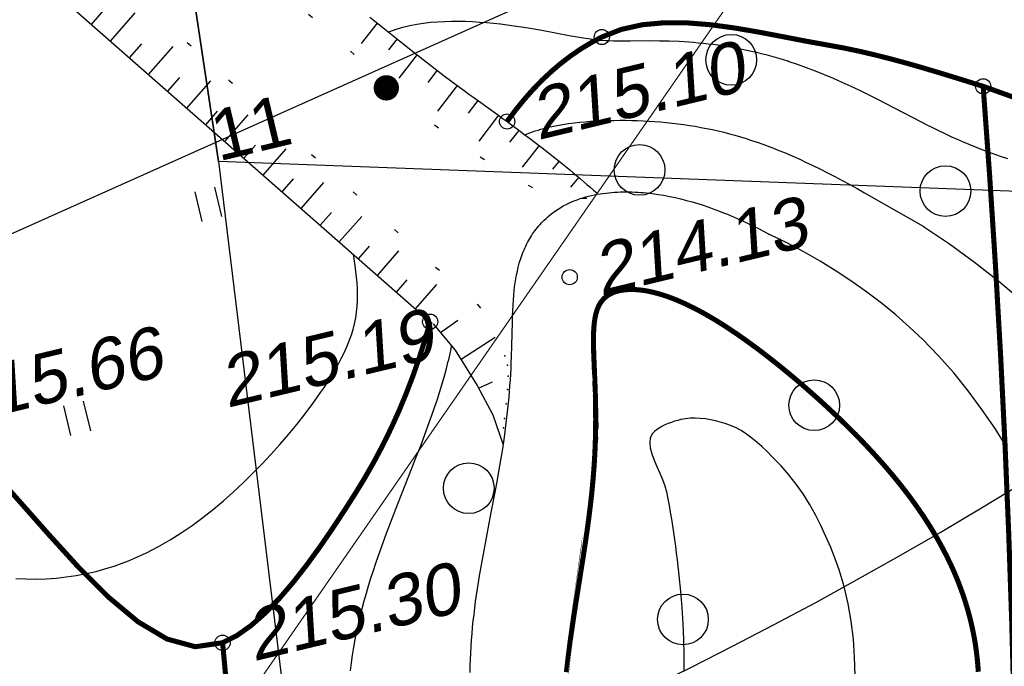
# Model space of a CAD drawing. Header units: millimetres. Extents: x -10 to 1169, y 1 to 1686.
# Tile 14 of 224: x 348 to 367, y 94 to 107. Entities that reach past the tile are written whole.
import ezdxf

# ---------------------------------------------------------------- set-up
doc = ezdxf.new("R2010")
doc.units = ezdxf.units.MM
doc.linetypes.add('ADOT1', pattern=[1, 0, -1])
doc.linetypes.add('AHIDDEN1', pattern=[2, 0.5, -1.5])
for name, color, linetype in [('CONTURS', 7, 'Continuous'), ('IZOLINES', 32, 'Continuous'), ('PDIGIT', 170, 'Continuous'), ('PICKETS', 7, 'Continuous'), ('RELF14_CONTURS', 7, 'Continuous'), ('УЧАСТКИ', 7, 'Continuous')]:
    doc.layers.add(name, color=color, linetype=linetype)
doc.layers.add('СВЯЗЬ', color=170, linetype='Связь', lineweight=30)
doc.styles.get("Standard").update_dxf_attribs({"font": 'arial.ttf'})
doc.linetypes.add('Связь', pattern='A,12.5,[130,ltypeshp.shx,S=1,R=-30,X=0,Y=0.9],1,[130,ltypeshp.shx,S=1,R=-30,X=0,Y=0.9],1,[130,ltypeshp.shx,S=1,R=-30,X=0,Y=0.9],4.5', length=19)

# ---------------------------------------------------------------- blocks, each defined once
blk = doc.blocks.new('401')
at = {"layer": 'CONTURS'}
for p, q in [((0, 0), (0, 1.2)), ((0.8, 0), (0.8, 1.2))]:
    blk.add_line(p, q, dxfattribs=at)
blk = doc.blocks.new('372')
at = {"layer": 'CONTURS'}
blk.add_circle((0, 0), 1, dxfattribs=at)
blk = doc.blocks.new('107_1')
at = {"layer": 'CONTURS', "color": 7, "linetype": 'Continuous', "const_width": 0.5}
blk.add_lwpolyline([(-0.2499999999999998, 0, 1), (0.2499999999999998, 0, 1)], format="xyb", close=True, dxfattribs=at)

msp = doc.modelspace()

# ---------------------------------------------------------------- linework, layer by layer
at = {"layer": 'CONTURS', "color": 0, "lineweight": 15}
msp.add_line((363.6900890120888, 109.9068092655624), (344.6784262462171, 82.47630404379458), dxfattribs=at)
at = {"layer": 'CONTURS', "lineweight": -2}
for p, q in [((349.375368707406, 106.9572182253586), (349.6206658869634, 107.23669831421)), ((349.7511554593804, 106.6273935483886), (350.241235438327, 107.1857676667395)), ((355.0087254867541, 106.9831939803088), (354.6897884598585, 106.5772512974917)), ((350.1269422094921, 106.2975688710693), (350.3701410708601, 106.5746582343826)), ((350.5027289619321, 105.9677441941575), (350.9854444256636, 106.5177275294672)), ((355.3998330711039, 106.6716909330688), (355.230552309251, 106.4548714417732)), ((355.790940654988, 106.3601878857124), (355.4327546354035, 105.8988526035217)), ((356.1879897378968, 106.056303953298), (356.0013078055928, 105.8141605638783)), ((350.8785157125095, 105.6379195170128), (351.1171498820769, 105.9098080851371)), ((351.2543024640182, 105.3080948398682), (351.7261236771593, 105.8456657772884)), ((356.5850388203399, 105.7524200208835), (356.1964971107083, 105.2451817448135)), ((356.9903449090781, 105.4596283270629), (356.7958680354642, 105.2055594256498)), ((351.6300892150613, 104.9782701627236), (351.8633004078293, 105.2439800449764)), ((352.0058759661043, 104.6484454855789), (352.4668995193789, 105.1737140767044)), ((357.3956509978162, 105.1668366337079), (357.0062852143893, 104.6577993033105)), ((357.7968490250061, 104.8684446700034), (357.6149909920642, 104.6336856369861)), ((352.3816627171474, 104.3186208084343), (352.6102512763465, 104.5790638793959)), ((358.1980470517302, 104.570052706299), (357.8599807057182, 104.1400539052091)), ((352.7574494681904, 103.988796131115), (353.2107801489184, 104.505299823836)), ((358.5875330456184, 104.2565383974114), (358.4619462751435, 104.100673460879)), ((353.1332362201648, 103.658971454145), (353.3586649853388, 103.9158144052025)), ((353.5090229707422, 103.3291467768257), (353.9574073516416, 103.8400148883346)), ((358.9770190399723, 103.9430240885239), (358.8127383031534, 103.7495631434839)), ((353.8848097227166, 102.9993220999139), (354.1069776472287, 103.2524498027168)), ((354.2605964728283, 102.6694974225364), (354.7008837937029, 103.1711401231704)), ((354.6363832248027, 102.3396727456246), (354.8522303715, 102.5855988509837)), ((355.0121699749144, 102.0098480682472), (355.4352712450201, 102.4919097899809)), ((355.3879567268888, 101.6800233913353), (355.5989016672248, 101.9203641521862)), ((355.7637434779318, 101.3501987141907), (356.1844219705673, 101.8295000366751))]:
    msp.add_line(p, q, dxfattribs=at)
at = {"layer": 'CONTURS', "linetype": 'AHIDDEN1', "const_width": 0.1, "flags": 128}
for points in [[(257.1419547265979, 138.773617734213), (259.1843082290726, 137.7877482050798), (261.2237931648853, 136.7962940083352), (263.2604095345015, 135.7992551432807), (265.2941573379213, 134.7966316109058), (267.3250365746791, 133.7884234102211), (269.3530472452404, 132.7746305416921), (271.3781893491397, 131.7552530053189), (273.4004628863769, 130.7302908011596), (275.4198678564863, 129.6997439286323), (277.4364042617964, 128.6636123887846), (279.0030144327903, 127.8368536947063), (280.5583646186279, 126.9852890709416), (282.1065308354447, 126.1180900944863), (283.6515891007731, 125.244428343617), (285.1976154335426, 124.3734753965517), (286.7486858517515, 123.5144028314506), (288.3088763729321, 122.6763822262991), (289.882263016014, 121.8685851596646), (291.4729217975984, 121.1001832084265), (293.0849287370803, 120.3803479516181), (294.4102239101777, 119.8300295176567), (295.7465760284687, 119.3027285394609), (297.0925943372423, 118.7962637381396), (298.4468880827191, 118.3084538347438), (299.8080665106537, 117.8371175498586), (301.174738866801, 117.3800736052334), (302.5455143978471, 116.9351407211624), (303.9190023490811, 116.5001376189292), (305.2938119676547, 116.0728830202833), (306.6685524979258, 115.6511956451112), (308.531768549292, 115.1220490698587), (310.4145454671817, 114.653521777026), (312.3109706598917, 114.2279241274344), (314.2151315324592, 113.8275664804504), (316.1211154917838, 113.4347591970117), (318.0230099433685, 113.0318126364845), (319.9149022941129, 112.6010371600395), (321.7908799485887, 112.1247431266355), (323.6450303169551, 111.585240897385), (325.4714408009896, 110.9648408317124), (326.8015030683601, 110.4677360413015), (328.1304875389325, 109.9542974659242), (329.4556330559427, 109.422366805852), (330.7741784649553, 108.8697857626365), (332.083362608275, 108.2943960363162), (333.3804243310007, 107.6940393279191), (334.662602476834, 107.0665573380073), (335.9271358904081, 106.4097917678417), (337.1712634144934, 105.7215843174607), (338.3922238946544, 104.9997766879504), (339.1943996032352, 104.4949550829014), (339.985815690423, 103.9709985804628), (340.7678789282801, 103.4306347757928), (341.5419960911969, 102.8765912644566), (342.3095739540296, 102.3115956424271), (343.072019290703, 101.7383755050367), (343.8307388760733, 101.1596584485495), (344.5871394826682, 100.5781720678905), (345.3426278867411, 99.99664395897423), (346.0986108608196, 99.4178017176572), (346.6970202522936, 98.90204032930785), (347.3006841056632, 98.28847948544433), (347.9066123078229, 97.61805921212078), (348.5118147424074, 96.93171953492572), (349.113301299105, 96.27040047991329), (349.7080818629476, 95.67504207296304), (350.2931663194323, 95.18658433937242), (350.8655645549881, 94.84596730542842), (351.4222864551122, 94.6941309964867), (351.9603419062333, 94.77201543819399), (352.2393791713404, 94.91256697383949), (352.5204346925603, 95.11129818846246), (352.8012604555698, 95.3591521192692), (353.0796084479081, 95.64707180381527), (353.353230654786, 95.96600027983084), (353.6198790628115, 96.30688058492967), (353.8773056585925, 96.66065575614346), (354.1232624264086, 97.01826883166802), (354.355501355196, 97.37066284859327), (354.5717744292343, 97.70878084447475), (354.7623399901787, 98.02045515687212), (354.9434111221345, 98.33820216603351), (355.1149878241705, 98.66202187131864), (355.2770700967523, 98.99191427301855), (355.4296579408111, 99.32787937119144), (355.5727513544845, 99.66991716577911), (355.7063503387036, 100.0180276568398), (355.8304548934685, 100.3722108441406), (355.9450650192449, 100.7324667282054), (356.0501807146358, 101.0987953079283)], [(357.5652544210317, 105.0425433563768), (357.7315102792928, 105.2659245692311), (357.9023280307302, 105.4766685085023), (358.0777076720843, 105.6747751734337), (358.2576492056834, 105.8602445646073), (358.4421526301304, 106.0330766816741), (358.6312179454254, 106.1932715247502), (358.8248451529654, 106.3408290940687), (359.0230342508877, 106.4757493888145), (359.225785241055, 106.5980324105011), (359.4330981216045, 106.7076781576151), (359.8194891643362, 106.8583943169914), (360.2314953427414, 106.9494548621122), (360.6642967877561, 106.9893675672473), (361.1130736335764, 106.9866402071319), (361.5730060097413, 106.9497805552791), (362.0392740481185, 106.8872963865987), (362.5070578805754, 106.807695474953), (362.9715376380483, 106.7194855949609), (363.427893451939, 106.6311745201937), (363.8713054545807, 106.5512700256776), (364.1827188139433, 106.4946902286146), (364.4933575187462, 106.4299715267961), (364.8031804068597, 106.3580860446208), (365.1121463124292, 106.280005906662), (365.4202140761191, 106.1967032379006), (365.7273425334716, 106.1091501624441), (366.0334905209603, 106.0183188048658), (366.3386168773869, 105.9251812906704), (366.642680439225, 105.8307097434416), (366.9456400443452, 105.7358762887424), (368.0804583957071, 105.3293584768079), (369.1851949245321, 104.843167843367), (370.2664720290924, 104.2950884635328), (371.3309121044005, 103.7029044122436), (372.3851375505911, 103.0843997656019), (373.4357707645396, 102.4573585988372), (374.4894341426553, 101.8395649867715), (375.5527500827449, 101.2488030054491), (376.632340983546, 100.702856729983), (377.7348292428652, 100.2195102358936), (379.849195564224, 99.41707387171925), (381.9899466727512, 98.6894268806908), (384.1570825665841, 98.03656926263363), (386.350603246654, 97.45850101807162), (388.5705087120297, 96.9552221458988), (390.8167989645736, 96.52673264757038), (393.0894740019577, 96.17303252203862), (395.3885338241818, 95.8941217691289), (397.7139784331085, 95.69000038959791), (400.065807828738, 95.5606683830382)], [(366.9456400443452, 105.7358762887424), (367.0732461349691, 103.9778590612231), (367.1873452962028, 102.2196428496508), (367.2879375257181, 100.4612276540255), (367.3750228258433, 98.70261347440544), (367.4486011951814, 96.94380031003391), (367.508672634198, 95.18478816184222), (367.5552371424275, 93.42557702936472), (367.5882947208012, 91.6661669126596), (367.6078453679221, 89.90655781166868), (367.6138890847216, 88.14674972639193), (367.6134374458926, 87.77480653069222), (367.6123825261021, 87.40285444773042), (367.6107243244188, 87.0308934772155), (367.6084628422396, 86.65892361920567), (367.6055980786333, 86.28694487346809), (367.6021300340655, 85.91495724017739), (367.5980587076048, 85.5429607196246), (367.5933841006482, 85.17095531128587), (367.5881062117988, 84.79894101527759), (367.5822250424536, 84.42691783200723)], [(351.9603419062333, 94.77201543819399), (352.0265722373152, 94.06063882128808), (352.0922417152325, 93.34921399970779), (352.1573503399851, 92.63774097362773), (352.2218981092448, 91.92621974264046), (352.2858850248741, 91.214650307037), (352.3493110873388, 90.50303266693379), (352.4121762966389, 89.7913668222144), (352.474480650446, 89.07965277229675), (352.5362241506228, 88.36789051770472), (352.597406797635, 87.65608005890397), (352.6460959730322, 87.08486745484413), (352.6944240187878, 86.5136238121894), (352.7423909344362, 85.94234913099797), (352.7899967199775, 85.3710434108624), (352.8372413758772, 84.79970665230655), (352.884124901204, 84.2283388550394), (352.9306472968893, 83.65694001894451), (352.9768085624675, 83.08551014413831), (353.022608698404, 82.51404923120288), (353.0680477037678, 81.94255727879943)]]:
    msp.add_lwpolyline(points, dxfattribs=at)
at = {"layer": 'CONTURS', "linetype": 'ADOT1', "flags": 128}
for points in [[(349.0475181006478, 115.7127047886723), (349.0775528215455, 115.5024833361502), (349.10203889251, 115.2928292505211), (349.1209763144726, 115.0837425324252), (349.1343650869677, 114.8752231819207), (349.1422052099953, 114.6672711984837), (349.1444966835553, 114.4598865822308), (349.1412395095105, 114.2530693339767), (349.1324336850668, 114.0468194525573), (349.1180792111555, 113.8411369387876), (349.0981760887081, 113.6360217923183), (349.0697584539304, 113.4570215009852), (349.0271037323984, 113.2789106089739), (348.9744871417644, 113.1014946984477), (348.916183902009, 112.9245793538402), (348.8564692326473, 112.7479701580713), (348.7996183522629, 112.571472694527), (348.749906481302, 112.3948925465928), (348.7116088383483, 112.2180352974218), (348.6890006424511, 112.0407065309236), (348.6863571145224, 111.8627118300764), (348.6916664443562, 111.7731938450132), (348.6990021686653, 111.6824628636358), (348.7085553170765, 111.5910162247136), (348.7205169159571, 111.4993512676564), (348.735077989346, 111.4079653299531), (348.7524295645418, 111.3173557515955), (348.77276267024, 111.2280198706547), (348.7962683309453, 111.1404550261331), (348.8231375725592, 111.0551585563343), (348.8535614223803, 110.9726278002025), (348.9279384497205, 110.8182416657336), (349.0218161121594, 110.6732606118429), (349.1320082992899, 110.536324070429), (349.2553288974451, 110.4060714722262), (349.3885917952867, 110.281142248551), (349.5286108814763, 110.1601758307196), (349.6722000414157, 110.0418116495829), (349.8161731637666, 109.9246891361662), (349.9573441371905, 109.8074477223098), (350.092526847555, 109.6887268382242), (350.3747630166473, 109.444711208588), (350.668846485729, 109.2147352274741), (350.972436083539, 108.9959896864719), (351.2831906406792, 108.7856653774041), (351.5987689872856, 108.5809530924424), (351.9168299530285, 108.3790436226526), (352.235032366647, 108.177127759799), (352.5510350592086, 107.9723962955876), (352.8624968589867, 107.7620400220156), (353.1670765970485, 107.543249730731), (353.5789780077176, 107.2206061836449), (353.9793307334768, 106.8811383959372), (354.3719008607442, 106.5304899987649), (354.760454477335, 106.1743046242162), (355.1487576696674, 105.8182259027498), (355.5405765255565, 105.4678974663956), (355.9396771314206, 105.1289629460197), (356.3498255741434, 104.8070659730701), (356.7747879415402, 104.5078501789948), (357.2183303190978, 104.2369591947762), (357.3464502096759, 104.1626465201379), (357.4745231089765, 104.0849805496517), (357.602903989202, 104.005916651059), (357.7319478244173, 103.9274101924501), (357.8620095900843, 103.8514165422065), (357.9934442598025, 103.7798910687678), (358.1266068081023, 103.714789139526), (358.2618522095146, 103.6580661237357), (358.3995354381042, 103.6116773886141), (358.5400114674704, 103.5775783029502), (358.6215896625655, 103.5632192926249), (358.7038112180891, 103.5513908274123), (358.7866761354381, 103.5420929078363), (358.8701844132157, 103.5353255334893), (358.9543360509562, 103.5310887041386), (359.0391310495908, 103.5293824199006), (359.1245694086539, 103.5302066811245), (359.2106511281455, 103.5335614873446), (359.2973762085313, 103.5394468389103), (359.3847446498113, 103.5478627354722)], [(346.1827857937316, 110.8080575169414), (346.3831807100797, 110.6689308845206), (346.5885948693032, 110.5217837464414), (346.7647195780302, 110.3918641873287), (346.9395253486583, 110.2600728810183), (347.1131729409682, 110.1266537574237), (347.2858231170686, 109.9918507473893), (347.4576366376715, 109.8559077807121), (347.6287742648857, 109.7190687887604), (347.7993967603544, 109.5815777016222), (347.9696648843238, 109.443678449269), (348.1397393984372, 109.3056149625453), (348.3097810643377, 109.1676311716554), (348.7961365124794, 108.7675886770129), (349.2772656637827, 108.3612334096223), (349.7539616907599, 107.9495351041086), (350.2270177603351, 107.5334634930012), (350.697227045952, 107.1139883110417), (351.1653827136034, 106.6920792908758), (351.632277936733, 106.2687061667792), (352.0987058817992, 105.8448386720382), (352.565459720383, 105.42144654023), (353.033332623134, 104.9994995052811), (353.3146873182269, 104.7475873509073), (353.5965935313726, 104.496230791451), (353.8787022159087, 104.2450657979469), (354.160664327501, 103.9937283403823), (354.4421308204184, 103.7418543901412), (354.722752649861, 103.4890799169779), (355.0021807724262, 103.2350408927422), (355.28006614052, 102.979373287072), (355.5560597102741, 102.7217130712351), (355.8298124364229, 102.4616962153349), (355.9762270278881, 102.3277977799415), (356.1291030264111, 102.1976391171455), (356.2855047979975, 102.0694415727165), (356.4424967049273, 101.9414264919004), (356.5971431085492, 101.8118152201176), (356.7465083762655, 101.6788291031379), (356.8876568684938, 101.5406894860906), (357.0176529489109, 101.3956177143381), (357.1335609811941, 101.2418351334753), (357.2324453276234, 101.0775630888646), (357.2783838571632, 100.9865380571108), (357.3214660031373, 100.8937332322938), (357.3616917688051, 100.7991486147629), (357.3990611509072, 100.7027842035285), (357.4206898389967, 100.6412789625)]]:
    msp.add_lwpolyline(points, dxfattribs=at)
at = {"layer": 'CONTURS', "linetype": 'Continuous'}
msp.add_lwpolyline([(345.9932879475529, 109.925640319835), (356.0501807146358, 101.0987953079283)], dxfattribs=at)
at = {"layer": 'CONTURS', "linetype": 'Continuous', "flags": 128}
msp.add_lwpolyline([(354.8620208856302, 107.1008733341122), (355.1534346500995, 106.8671152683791), (355.4451758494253, 106.633797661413), (355.7378426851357, 106.4017116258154), (356.0320333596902, 106.171648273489), (356.3283460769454, 105.9443987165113), (356.6273790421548, 105.7207540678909), (356.7207246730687, 105.6523474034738), (356.8144004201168, 105.5843811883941), (356.9083193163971, 105.5167390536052), (357.0023943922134, 105.4493046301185), (357.0965386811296, 105.3819615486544), (357.1906652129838, 105.3145934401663), (357.2846870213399, 105.2470839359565), (357.3785171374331, 105.1793166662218), (357.4720685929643, 105.111175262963), (357.5652544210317, 105.0425433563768), (357.676377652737, 104.9602252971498), (357.7875076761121, 104.8778734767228), (357.8985420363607, 104.7953683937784), (358.0093782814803, 104.7125905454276), (358.1199139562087, 104.6294204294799), (358.2300466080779, 104.5457385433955), (358.3396737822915, 104.4614253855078), (358.4486930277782, 104.3763614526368), (358.5570018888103, 104.2904272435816), (358.6644979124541, 104.2035032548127), (358.7328672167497, 104.147407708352), (358.801001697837, 104.0910212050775), (358.868901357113, 104.0343437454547), (358.9365661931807, 103.9773753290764), (359.0039962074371, 103.920115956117), (359.0711913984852, 103.8625656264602), (359.1381517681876, 103.8047243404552), (359.2048773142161, 103.7465920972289), (359.2713680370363, 103.6881688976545), (359.3376239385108, 103.6294547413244)], dxfattribs=at)
at = {"layer": 'CONTURS'}
for points in [[(356.2523144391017, 100.8829484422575), (356.5984194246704, 101.131635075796)], [(356.1113570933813, 101.0560666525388), (356.5420416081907, 100.5386070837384), (356.974933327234, 99.83955520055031), (357.2878726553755, 99.26069899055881), (357.4817522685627, 98.69465854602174)], [(356.6595204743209, 100.3598512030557), (357.33359526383, 100.7949035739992)], [(357.0037507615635, 99.78852772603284), (357.2803496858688, 99.91289200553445)]]:
    msp.add_lwpolyline(points, dxfattribs=at)
at = {"layer": 'CONTURS', "lineweight": 30}
for major_axis, ratio, start_param, end_param in [((-35.02109999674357, -104.2761840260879), 0.7090909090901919, 5.848673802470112, 8.453440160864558), ((-51.52544648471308, -151.4764944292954), 0.7999999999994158, 6.472436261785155, 7.940144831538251)]:
    msp.add_ellipse((346.7710141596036, 193.6152423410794), major_axis=major_axis, ratio=ratio, start_param=start_param, end_param=end_param, dxfattribs=at)
at = {"layer": 'CONTURS', "lineweight": -2}
for p in [(357.5215356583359, 100.4261210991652), (357.5744598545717, 100.2401451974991), (357.5841871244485, 100.0272350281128), (357.573838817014, 99.75983805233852), (357.5497325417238, 99.48087573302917), (357.5118209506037, 99.19029845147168), (357.4983664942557, 99.0049454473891)]:
    msp.add_point(p, dxfattribs=at)
at = {"layer": 'IZOLINES'}
for points in [[(355.2316430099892, 106.8045687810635), (355.2511920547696, 106.813519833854), (355.2530481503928, 106.8143038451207), (355.2567662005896, 106.8158579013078), (355.2526839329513, 106.8145810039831), (355.3824792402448, 106.8631008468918), (355.5148690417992, 106.9033173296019), (355.6491618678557, 106.936008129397), (355.7847635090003, 106.9621816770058), (355.9212547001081, 106.9826784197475), (356.0583378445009, 106.9981869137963), (356.1957990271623, 107.0092674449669), (356.3334818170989, 107.0163762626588), (356.4712695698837, 107.0198872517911), (356.609073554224, 107.0201101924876), (356.7468250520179, 107.0173057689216), (356.884470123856, 107.0116978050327), (357.0219662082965, 107.0034832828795), (357.1592799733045, 106.9928406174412), (357.2963860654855, 106.979936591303), (357.4332664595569, 106.9649322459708), (357.569910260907, 106.9479879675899), (357.7063137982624, 106.9292679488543), (357.8424808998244, 106.9089441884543), (357.9784232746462, 106.8872002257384), (358.2497095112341, 106.8402677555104), (358.5204512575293, 106.7903242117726), (358.7910737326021, 106.7397404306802), (359.0621578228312, 106.6918685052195), (359.2113142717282, 106.6686511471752), (359.2880162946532, 106.6582096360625), (359.366490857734, 106.6490886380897), (359.3672841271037, 106.6490069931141), (359.3672844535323, 106.649006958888), (359.3672851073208, 106.6490068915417), (359.367286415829, 106.6490067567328), (359.3672890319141, 106.6490064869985), (359.36729426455, 106.6490059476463), (359.3673047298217, 106.6490048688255), (359.3673256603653, 106.6490027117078), (359.3673675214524, 106.648998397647), (359.4245328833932, 106.6437256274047), (359.503603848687, 106.6390338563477), (359.5827556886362, 106.636359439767), (359.6619354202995, 106.6349907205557), (359.8203041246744, 106.6345524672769), (359.9936988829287, 106.6357221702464), (359.9894957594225, 106.6357040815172), (360.3751356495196, 106.6375313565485), (360.5679377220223, 106.6357610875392), (360.7606742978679, 106.6311562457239), (360.953276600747, 106.6231905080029), (361.1456572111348, 106.6114705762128), (361.2417400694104, 106.6041082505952), (361.3377329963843, 106.5957035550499), (361.4336220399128, 106.5862327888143), (361.5293928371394, 106.5756758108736), (361.6250307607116, 106.5640162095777), (361.7205210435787, 106.5512410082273), (361.8158488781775, 106.5373404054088), (361.9109995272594, 106.5223075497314), (362.0059584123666, 106.5061383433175), (362.1007112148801, 106.4888312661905), (362.1952439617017, 106.4703872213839), (362.2895431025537, 106.4508093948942), (362.3835956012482, 106.4301031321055), (362.4773890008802, 106.4082758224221), (362.5709115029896, 106.3853368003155), (362.6641520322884, 106.3612972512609), (362.7571003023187, 106.336170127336), (362.8497468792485, 106.3099700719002), (362.9420832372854, 106.2827133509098), (363.1098267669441, 106.2302879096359), (363.1001576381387, 106.233317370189), (363.2806822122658, 106.1730677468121), (363.4598505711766, 106.108986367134), (363.6376793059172, 106.0413525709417), (363.8141762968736, 105.9703806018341), (363.9893701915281, 105.8963040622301), (364.1633114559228, 105.8193759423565), (364.3360733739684, 105.7398691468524), (364.5077529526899, 105.6580775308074), (364.6784717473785, 105.574317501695), (364.8483765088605, 105.488930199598), (365.0176395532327, 105.4022842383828), (365.3550543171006, 105.2268476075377), (365.5840576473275, 105.1076184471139), (365.5842478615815, 105.1075199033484), (365.5843218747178, 105.107554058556), (365.8243797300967, 104.9843671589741), (365.944948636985, 104.9238430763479), (366.065988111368, 104.8642740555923), (366.1875779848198, 104.8058484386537), (366.3097844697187, 104.7487390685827), (366.4312376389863, 104.6937268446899), (366.55319850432, 104.6403336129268), (366.5531634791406, 104.6403937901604), (366.663751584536, 104.593579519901), (366.7749103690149, 104.5481545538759), (366.8847650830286, 104.504806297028), (366.9942611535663, 104.4630896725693), (366.993983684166, 104.4634129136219), (367.1366745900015, 104.4109734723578), (367.2801623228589, 104.3607892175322), (367.4243141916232, 104.3125775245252)], [(359.3671398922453, 106.6488780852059), (359.4244962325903, 106.6437985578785), (359.4245421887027, 106.6437951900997)], [(357.9183890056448, 104.7805457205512), (357.9642921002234, 104.7995587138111), (358.0165038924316, 104.8197939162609), (358.0691360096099, 104.8388809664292), (358.1221447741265, 104.8568684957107), (358.1754906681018, 104.8738041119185), (358.2291380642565, 104.8897339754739), (358.2830548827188, 104.9047026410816), (358.3372122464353, 104.9187530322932), (358.3915841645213, 104.9319264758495), (358.4461472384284, 104.944262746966), (358.555747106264, 104.9665719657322), (358.6658716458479, 104.9859718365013), (358.7764066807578, 105.0027295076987), (358.8872604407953, 105.0170892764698), (358.9983595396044, 105.0292721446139), (359.1048376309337, 105.0390731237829), (359.2108667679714, 105.0471730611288), (359.2106989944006, 105.0471303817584), (359.3254476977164, 105.0542204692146), (359.4402790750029, 105.0596415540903), (359.5551652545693, 105.0635295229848), (359.6700847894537, 105.0659613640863), (359.7850191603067, 105.0669880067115), (359.8999514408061, 105.066637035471), (360.0148652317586, 105.0649160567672), (360.1297438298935, 105.0618164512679), (360.2445696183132, 105.0573172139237), (360.3593236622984, 105.051388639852), (360.4739854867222, 105.0439956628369), (360.5885330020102, 105.0351007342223), (360.7029425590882, 105.0246662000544), (360.8171890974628, 105.0126561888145), (360.9312463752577, 104.9990380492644), (361.0450872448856, 104.9837833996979), (361.1586839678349, 104.9668688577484), (361.272008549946, 104.9482765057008), (361.3850330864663, 104.9279941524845), (361.4977300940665, 104.9060154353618), (361.6100728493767, 104.8823398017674), (361.7220357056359, 104.8569723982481), (361.8335943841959, 104.8299238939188), (361.9447262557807, 104.8012102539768), (362.0554105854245, 104.7708524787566), (362.1656287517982, 104.7388763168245), (362.2753644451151, 104.7053119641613), (362.3846038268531, 104.6701937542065), (362.4933356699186, 104.633559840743), (362.6015514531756, 104.5954518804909), (362.7092454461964, 104.5559147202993), (362.8164147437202, 104.5149960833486), (362.9230592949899, 104.4727462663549), (363.0291818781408, 104.4292178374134), (363.1347880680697, 104.3844653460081), (363.2398861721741, 104.3385450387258), (363.3444871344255, 104.2915145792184), (363.4486044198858, 104.2434327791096), (363.5791198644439, 104.1814492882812), (363.5783027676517, 104.1816673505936), (363.7277069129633, 104.1086951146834), (363.8761685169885, 104.0338411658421), (364.0238289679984, 103.9574324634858), (364.1707659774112, 103.8796519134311), (364.3170615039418, 103.8006790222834), (364.4628000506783, 103.7206883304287), (364.6080669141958, 103.6398478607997), (364.8975171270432, 103.4762498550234), (365.1860489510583, 103.3110413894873), (365.7624294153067, 102.979433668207), (365.7930568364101, 102.9618817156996)], [(356.8372938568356, 94.18675388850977), (356.8395425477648, 94.31424789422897), (356.8434778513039, 94.44169278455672), (356.8490581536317, 94.56906845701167), (356.8562362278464, 94.69635674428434), (356.8649596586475, 94.82354160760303), (356.8751712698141, 94.95060928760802), (356.8868095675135, 95.0775484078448), (356.8998091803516, 95.20435003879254), (356.9141012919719, 95.33100771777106), (356.929614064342, 95.45751743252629), (356.9462730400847, 95.5838775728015), (356.9640015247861, 95.71008884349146), (356.9827209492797, 95.83615416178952), (357.0228094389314, 96.08785977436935), (357.06588466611, 96.33906024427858), (357.1112814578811, 96.58984516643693), (357.1583301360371, 96.84032257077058), (357.2547155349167, 97.34084042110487), (357.3307869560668, 97.73957138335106), (357.368092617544, 97.94125307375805), (357.4045956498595, 98.1453105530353), (357.4047627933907, 98.14626402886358), (357.4047847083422, 98.14621626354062), (357.4430434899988, 98.3704626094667), (357.4791022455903, 98.59506322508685), (357.512562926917, 98.82005245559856), (357.5282132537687, 98.93270047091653), (357.543091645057, 99.04545091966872), (357.5571630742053, 99.15830262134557), (357.5703959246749, 99.27125326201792), (357.5827626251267, 99.38429940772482), (357.5942403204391, 99.4974365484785), (357.6048116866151, 99.61065916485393), (357.6144659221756, 99.72396081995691), (357.6231999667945, 99.83733428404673), (357.6310199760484, 99.95077169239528), (357.6379431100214, 100.0642647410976), (357.6439996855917, 100.177804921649), (357.6492357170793, 100.2913837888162), (357.6537159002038, 100.404993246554), (357.6607813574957, 100.6322703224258), (357.666224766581, 100.8595903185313), (357.6716148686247, 101.0869105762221), (357.6749555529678, 101.2005520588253), (357.6791681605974, 101.3141610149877), (357.6846371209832, 101.4277095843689), (357.6906932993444, 101.5256619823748), (357.6983633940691, 101.6243127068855), (357.698393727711, 101.6246613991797), (357.6984053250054, 101.6246651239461), (357.7059253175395, 101.7039394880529), (357.7148441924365, 101.7830584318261), (357.7253199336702, 101.8619734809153), (357.737520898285, 101.9406244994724), (357.7516122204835, 102.0189399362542), (357.767753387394, 102.0968362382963), (357.7860958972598, 102.1742175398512), (357.8067810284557, 102.2509756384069), (357.8180449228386, 102.2890902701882), (357.8299433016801, 102.3270071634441), (357.8424904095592, 102.3647096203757), (357.8556994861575, 102.4021802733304), (357.8695827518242, 102.4394011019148), (357.8841513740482, 102.4763534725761), (357.8994154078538, 102.5130181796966), (357.9153837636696, 102.549375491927), (357.9320641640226, 102.5854052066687), (357.9494631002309, 102.6210867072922), (357.9675858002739, 102.6563990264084), (357.9864361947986, 102.691320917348), (358.0060168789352, 102.7258309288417), (358.0263290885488, 102.7599074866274), (358.0473726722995, 102.7935289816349), (358.0691460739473, 102.8266738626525), (358.0916463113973, 102.8593207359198), (358.1148689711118, 102.8914484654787), (358.1388082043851, 102.9230362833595), (358.1634567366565, 102.9540638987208), (358.1888058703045, 102.9845116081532), (358.2148455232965, 103.0143604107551), (358.2415642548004, 103.0435921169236), (358.2689493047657, 103.0721894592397), (358.2969866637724, 103.1001361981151), (358.3333805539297, 103.1345479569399), (358.3332018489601, 103.1342954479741), (358.378126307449, 103.1742020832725), (358.424445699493, 103.2124374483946), (358.4720493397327, 103.2490169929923), (358.5208662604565, 103.2839153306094), (358.5708229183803, 103.3171151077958), (358.6218441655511, 103.3486069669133), (358.6738542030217, 103.3783893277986), (358.7267774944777, 103.4064680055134), (358.7805395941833, 103.4328556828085), (358.8350678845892, 103.45757127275), (358.8902922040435, 103.4806391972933), (358.9461453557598, 103.5020886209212), (359.0070627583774, 103.5234620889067), (359.0066185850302, 103.5233596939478), (359.0614091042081, 103.5408571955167), (359.1165998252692, 103.5570003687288), (359.1721572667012, 103.5717835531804), (359.2280378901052, 103.5852437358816), (359.2842013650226, 103.5974184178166), (359.3406104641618, 103.6083452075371), (359.3972309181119, 103.6180614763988), (359.4540312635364, 103.6266040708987), (359.5109826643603, 103.6340090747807), (359.5680587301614, 103.6403116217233), (359.625235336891, 103.6455457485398), (359.6824904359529, 103.649744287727), (359.739803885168, 103.6529387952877), (359.7971572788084, 103.6551595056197), (359.8545337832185, 103.6564353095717), (359.9119179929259, 103.6567937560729), (359.9692957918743, 103.6562610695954), (360.0266542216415, 103.6548621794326), (360.083981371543, 103.6526207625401), (360.1412662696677, 103.6495592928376), (360.1984987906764, 103.6456990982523), (360.2556695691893, 103.641060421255), (360.3127699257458, 103.6356624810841), (360.4267128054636, 103.6226629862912), (360.5402717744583, 103.6068368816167), (360.6533973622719, 103.5883085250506), (360.7660462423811, 103.5671917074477), (360.8781803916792, 103.5435915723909), (360.9897664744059, 103.5176061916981), (361.1007753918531, 103.4893279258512), (361.2111819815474, 103.4588445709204), (361.3209647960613, 103.4262403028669), (361.4301059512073, 103.3915964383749), (361.5385910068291, 103.3549920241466), (361.609390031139, 103.3299536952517), (361.6786860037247, 103.3045785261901), (361.6782488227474, 103.3046893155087), (361.7990459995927, 103.2584897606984), (361.9189552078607, 103.2100728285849), (362.0379938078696, 103.1595890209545), (362.1561663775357, 103.1071415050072), (362.2734818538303, 103.0528315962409), (362.3899532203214, 102.9967586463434), (362.5055971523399, 102.939019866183), (362.6204336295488, 102.8797101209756), (362.7344855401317, 102.8189217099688)], [(367.4226063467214, 98.60168651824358), (367.1790690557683, 98.9909961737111), (366.9216276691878, 99.37026303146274), (366.6504871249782, 99.73749762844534), (366.365852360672, 100.0907105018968), (366.0679283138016, 100.4279121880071), (365.7569199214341, 100.7471132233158), (365.494855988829, 100.993869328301), (365.2238632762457, 101.2318309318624), (364.9439417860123, 101.4609980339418), (364.6550915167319, 101.6813706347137), (364.3573124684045, 101.8929487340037), (364.0506046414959, 102.0957323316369), (363.7349680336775, 102.2897214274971), (363.4104026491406, 102.4749160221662), (363.0769084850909, 102.6513161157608), (362.734485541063, 102.8189217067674)], [(365.793056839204, 102.9618817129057), (366.285005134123, 102.6307315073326), (366.777447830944, 102.2721430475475), (367.2535912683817, 101.8974208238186), (367.7134354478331, 101.5065648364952)], [(347.8837743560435, 96.03823140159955), (348.0835662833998, 96.02993093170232), (348.2834312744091, 96.02859438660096), (348.4831110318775, 96.03449958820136), (348.6823185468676, 96.04789532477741), (348.8807417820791, 96.06898869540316), (349.0780500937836, 96.09793152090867), (349.273903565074, 96.13480717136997), (349.4679649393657, 96.17961960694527), (349.6599131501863, 96.2322866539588), (349.8255994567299, 96.28458075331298), (349.9836848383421, 96.34048709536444), (349.9820076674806, 96.33996830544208), (350.1045162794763, 96.38722758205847), (350.2257293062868, 96.43763668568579), (350.3456406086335, 96.49099629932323), (350.4642177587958, 96.54719375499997), (350.6971838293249, 96.6675847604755), (350.9245446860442, 96.79789257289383), (351.1462988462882, 96.9372348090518), (351.3625084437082, 97.08479309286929), (351.5732879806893, 97.23981082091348), (351.778798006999, 97.40158598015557), (351.9792371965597, 97.56946806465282), (352.1748291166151, 97.74286174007), (352.3658041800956, 97.92123473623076), (352.5523793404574, 98.1041263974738), (352.7347379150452, 98.29115462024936), (352.9130106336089, 98.48202060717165), (353.08725760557, 98.67651202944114), (353.257449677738, 98.87450580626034), (353.4234465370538, 99.07597192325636), (353.5849675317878, 99.28097979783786), (353.7415490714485, 99.48970872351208), (353.8177845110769, 99.59557254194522), (353.8925012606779, 99.70250065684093), (353.9655535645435, 99.81055755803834), (354.0367656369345, 99.91981790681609), (354.105923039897, 100.0303683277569), (354.1727639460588, 100.1423075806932), (354.2369687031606, 100.2557456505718), (354.2981481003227, 100.3708007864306), (354.3558317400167, 100.487592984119), (354.409459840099, 100.6062318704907), (354.4570348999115, 100.7232632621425), (354.4981059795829, 100.8378668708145), (354.4975803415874, 100.8365340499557), (354.5318769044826, 100.9471447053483), (354.560810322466, 101.05917183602), (354.5840950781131, 101.1723939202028), (354.6015568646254, 101.286544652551), (354.6132516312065, 101.4013230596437), (354.6194687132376, 101.5164362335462), (354.6206884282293, 101.631637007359), (354.6175120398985, 101.7467450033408), (354.610588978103, 101.8616491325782), (354.6005593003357, 101.9762972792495), (354.5880174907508, 102.0906807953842), (354.5734951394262, 102.2048193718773), (354.5417273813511, 102.422751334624)], [(354.480106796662, 94.21871539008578), (354.4979518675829, 94.37394910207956), (354.519226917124, 94.52872173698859), (354.5437703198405, 94.68298399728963), (354.5714151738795, 94.83669730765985), (354.6019911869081, 94.98983341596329), (354.6353265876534, 95.14237377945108), (354.6712499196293, 95.29430878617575), (354.7095915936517, 95.44563688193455), (354.7501851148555, 95.59636366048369), (354.7928679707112, 95.74650097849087), (354.837482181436, 95.89606613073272), (354.883874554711, 96.04508110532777), (354.9318967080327, 96.19357193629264), (354.9814049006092, 96.34156814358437), (355.0322597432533, 96.48910225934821), (355.084325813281, 96.63620942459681), (355.1915635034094, 96.9292838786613), (355.3020978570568, 97.22111864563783), (355.4149434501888, 97.5120621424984), (355.6437045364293, 98.09274650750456), (355.7576824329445, 98.38324538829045), (355.8700634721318, 98.6743593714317), (355.9797894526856, 98.96646962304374), (356.033304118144, 99.11302111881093), (356.0857155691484, 99.25996674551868), (356.136855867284, 99.40735431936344), (356.18654138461, 99.55523185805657), (356.2345673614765, 99.70364792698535), (356.2807005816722, 99.85265194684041), (356.3246691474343, 100.0022944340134), (356.3661481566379, 100.1526268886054), (356.3873993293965, 100.2342065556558), (356.4081289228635, 100.3176392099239), (356.4082793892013, 100.318261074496), (356.4082757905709, 100.3182690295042), (356.4364604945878, 100.4397257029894), (356.4496311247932, 100.5006578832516), (356.4621304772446, 100.5617282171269), (356.4735235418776, 100.62093028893)], [(364.4256651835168, 94.12786377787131), (364.4137923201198, 94.48635742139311), (364.388320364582, 94.84265202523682), (364.3470606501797, 95.19493717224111), (364.2878245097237, 95.54140244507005), (364.2084232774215, 95.88023742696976), (364.1066682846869, 96.20963170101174), (364.0275171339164, 96.42718904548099), (363.9415645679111, 96.64612451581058), (363.8484314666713, 96.86485119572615), (363.7477387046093, 97.08178216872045), (363.6391071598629, 97.29533051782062), (363.5221577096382, 97.50390932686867), (363.3965112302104, 97.70593167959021), (363.2617885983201, 97.89981065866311), (363.1176106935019, 98.08395934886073), (362.9635983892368, 98.25679083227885), (362.8745958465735, 98.34997585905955), (362.7831331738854, 98.44448873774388), (362.6890956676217, 98.53876577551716), (362.5923686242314, 98.63124327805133), (362.4928373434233, 98.72035755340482), (362.3903871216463, 98.80454490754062), (362.2849032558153, 98.88224164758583), (362.1762710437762, 98.95188407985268), (362.0643757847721, 99.01190851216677), (361.9491027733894, 99.06075125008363), (361.8595251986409, 99.09162684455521), (361.7661955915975, 99.11993546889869), (361.6699779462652, 99.14497514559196), (361.5717362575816, 99.16604389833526), (361.472334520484, 99.18243975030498), (361.372636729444, 99.19346072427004), (361.2735068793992, 99.19840484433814), (361.1758089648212, 99.19657013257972), (361.0804069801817, 99.18725461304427), (360.9881649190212, 99.16975630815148), (360.9283704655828, 99.15418602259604), (360.8659951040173, 99.13560734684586), (360.8023473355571, 99.11415159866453), (360.7387356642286, 99.08995009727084), (360.6764685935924, 99.06313416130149), (360.6168546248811, 99.03383510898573), (360.5612022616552, 99.00218425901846), (360.5108200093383, 98.9683129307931), (360.4670163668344, 98.93235244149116), (360.4310998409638, 98.89443411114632), (360.3880838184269, 98.81268672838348), (360.3755106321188, 98.7170912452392), (360.38785219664, 98.6100606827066), (360.4195804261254, 98.49400806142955), (360.4651672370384, 98.37134640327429), (360.5190845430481, 98.24448872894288), (360.575804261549, 98.11584806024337), (360.6297983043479, 97.98783741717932), (360.6755385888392, 97.86286982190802), (360.7074970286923, 97.74335829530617), (360.7334695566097, 97.61058389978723), (360.7582820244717, 97.47748950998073), (360.7819369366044, 97.34411461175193), (360.8044368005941, 97.21049869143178), (360.8257841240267, 97.07668123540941), (360.8459814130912, 96.94270173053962), (360.865031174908, 96.80859966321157), (360.8829359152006, 96.67441451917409), (360.8996981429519, 96.54018578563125), (360.9153203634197, 96.40595294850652), (360.9493251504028, 96.09466111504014), (360.98076950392, 95.78138941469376), (361.008129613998, 95.46676621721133), (361.0298816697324, 95.1514198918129), (361.044501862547, 94.83597880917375), (361.0504663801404, 94.52107133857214), (361.0462514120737, 94.2073258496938)]]:
    msp.add_lwpolyline(points, dxfattribs=at)
at = {"layer": 'IZOLINES', "const_width": 0.1000000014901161}
msp.add_lwpolyline([(358.7354585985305, 94.19250197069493), (358.7539641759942, 94.36154806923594), (358.7739790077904, 94.5304173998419), (358.7953753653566, 94.69911333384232), (358.8170940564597, 94.86094541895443), (358.8394628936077, 95.02006449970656), (358.839392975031, 95.01925493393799), (358.8755677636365, 95.26503418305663), (358.9133413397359, 95.51057008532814), (358.9914419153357, 96.00123873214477), (359.0692980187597, 96.49194260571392), (359.106746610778, 96.73752159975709), (359.1424763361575, 96.98335062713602), (359.1759550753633, 97.22948682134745), (359.2066740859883, 97.47596904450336), (359.2341575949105, 97.72281493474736), (359.2579740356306, 97.97001908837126), (359.2777495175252, 98.21755268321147), (359.2931842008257, 98.465364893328), (359.3040725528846, 98.7133864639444), (359.3103289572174, 98.96153582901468), (359.3120519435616, 99.17446400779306), (359.3101991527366, 99.41215390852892), (359.310030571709, 99.42274240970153), (359.3100303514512, 99.42275586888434), (359.3100299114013, 99.42278278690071), (359.3100290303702, 99.42283662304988), (359.3101469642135, 99.42217285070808), (359.3063079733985, 99.59518686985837), (359.3009501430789, 99.76815577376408), (359.2869421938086, 100.1139650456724), (359.2728838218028, 100.4597630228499), (359.2685055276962, 100.6327308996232), (359.2683186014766, 100.8056948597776), (359.2706928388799, 100.8921272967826), (359.2753776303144, 100.9784367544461), (359.2830635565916, 101.0644824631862), (359.2946477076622, 101.1500075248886), (359.3112967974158, 101.2345478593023), (359.3344811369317, 101.3172801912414), (359.3490865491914, 101.357630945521), (359.3659900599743, 101.3970091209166), (359.3854005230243, 101.4351302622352), (359.4074693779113, 101.4716720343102), (359.4322669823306, 101.5062936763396), (359.4597601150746, 101.5386698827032), (359.4898067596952, 101.5685293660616), (359.5221723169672, 101.5956859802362), (359.5565621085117, 101.6200523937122), (359.5926586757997, 101.6416343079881), (359.6301531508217, 101.660511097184), (359.6687654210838, 101.6768116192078), (359.7082533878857, 101.6906920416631), (359.7484143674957, 101.7023189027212), (359.7890820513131, 101.7118578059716), (359.8301215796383, 101.7194667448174), (359.912791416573, 101.7294667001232), (359.9958234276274, 101.7333583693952), (360.0788241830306, 101.7320020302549), (360.1615398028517, 101.7260885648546), (360.2438056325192, 101.716181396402), (360.3255155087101, 101.7027447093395), (360.4066023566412, 101.6861651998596), (360.4870256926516, 101.6667685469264), (360.5667633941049, 101.6448318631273), (360.6458061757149, 101.6205931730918), (360.7241537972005, 101.5942586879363), (360.801812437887, 101.5660084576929), (360.8787928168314, 101.5360008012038), (360.9551088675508, 101.5043758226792), (361.0307767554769, 101.4712582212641), (361.1058141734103, 101.4367595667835), (361.254042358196, 101.3640284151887), (361.3999565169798, 101.2868684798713), (361.5437196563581, 101.2058527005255), (361.6854881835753, 101.1214571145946), (361.8254103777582, 101.0340824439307), (361.9636246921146, 100.9440680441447), (362.1002587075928, 100.8517023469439), (362.2354285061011, 100.7572308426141), (362.3692383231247, 100.6608622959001), (362.5017804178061, 100.562773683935), (362.6331350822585, 100.463114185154), (362.763370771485, 100.3620084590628), (362.8925443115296, 100.2595593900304), (363.0207011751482, 100.155850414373), (363.1478758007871, 100.0509475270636), (363.2740919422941, 99.94490103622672), (363.3993630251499, 99.83774711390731), (363.523692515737, 99.72950918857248), (363.6470742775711, 99.62019920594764), (363.7694929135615, 99.50981878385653), (363.8909240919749, 99.3983602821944), (364.0113348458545, 99.28580780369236), (364.1306838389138, 99.17213813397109), (364.2489216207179, 99.05732164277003), (364.360856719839, 98.9464609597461), (364.4724331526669, 98.83370345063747), (364.4727096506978, 98.83342099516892), (364.4727811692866, 98.83362054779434), (364.6488803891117, 98.65035669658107), (364.8217148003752, 98.46405706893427), (364.9908071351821, 98.27440774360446), (365.0738385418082, 98.1782613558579), (365.1557931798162, 98.0812034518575), (365.2366173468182, 97.98321066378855), (365.3162554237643, 97.88426062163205), (365.3946495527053, 97.7843318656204), (365.4717397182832, 97.68340409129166), (365.547463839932, 97.58145839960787), (365.6217578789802, 97.47847754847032), (365.6945559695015, 97.37444620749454), (365.7657905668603, 97.2693512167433), (365.8353926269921, 97.16318184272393), (365.9032918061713, 97.0559300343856), (365.9694166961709, 96.94759067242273), (366.0336950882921, 96.83816181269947), (366.0960542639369, 96.72764491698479), (366.1564213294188, 96.61604507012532), (366.2147235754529, 96.50337117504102), (366.2708888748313, 96.3896361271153), (366.3248461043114, 96.27485695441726), (366.3765256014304, 96.15905492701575), (366.425859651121, 96.04225562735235), (366.4727829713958, 95.92448897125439), (366.5172332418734, 95.80578918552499), (366.5591516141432, 95.6861947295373), (366.5984832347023, 95.56574816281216), (366.6351777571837, 95.444495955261), (366.6691898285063, 95.32248824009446), (366.7004795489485, 95.19977850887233), (366.7290128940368, 95.07642325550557), (366.7547620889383, 94.95248156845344), (366.7777059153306, 94.82801468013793), (366.7978299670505, 94.70308548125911), (366.8151268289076, 94.57775800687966), (366.8295961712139, 94.45209690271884), (366.8412447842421, 94.32616688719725), (366.850086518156, 94.20003221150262)], dxfattribs=at)
at = {"layer": 'PICKETS', "color": 7, "lineweight": -2}
for centre in [(359.4330981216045, 106.7076781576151), (366.9456400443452, 105.7358762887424), (357.5652544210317, 105.0425433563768), (358.7993695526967, 101.9759302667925), (356.0501807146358, 101.0987953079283), (351.9603419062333, 94.77201543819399)]:
    msp.add_circle(centre, 0.15, dxfattribs=at)
at = {"layer": 'СВЯЗЬ', "linetype": 'Связь', "lineweight": 30}
msp.add_lwpolyline([(1003.575975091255, 202.8444529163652), (1000.598351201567, 168.5949167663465), (871.5605756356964, 145.3678767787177), (758.8795519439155, 121.8894050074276), (650.6911854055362, 102.748145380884), (634.9922717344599, 95.47122575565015), (608.4704420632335, 71.07045669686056), (595.4815928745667, 81.85250959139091), (592.2708649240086, 95.54863087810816), (488.2796019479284, 98.86567953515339), (399.4193308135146, 99.46972970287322), (387.0547383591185, 101.2601338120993), (366.5729350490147, 107.9505919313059), (359.871517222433, 108.2332872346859), (347.4339686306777, 102.6620690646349), (313.4284082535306, 119.6704362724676), (255.9118117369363, 144.3308634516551), (205.8283740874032, 165.3270752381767), (141.7323835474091, 199.9361442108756), (116.1018100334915, 212.968053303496)], dxfattribs=at)
at = {"layer": 'УЧАСТКИ', "color": 6, "linetype": 'Continuous', "lineweight": -2}
for p, q in [((350.1493030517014, 115.7798086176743), (351.8779676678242, 104.254882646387)), ((351.8779676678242, 104.254882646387), (350.1493030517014, 115.7798086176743)), ((351.8779676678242, 104.254882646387), (355.9280446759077, 71.15567002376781)), ((376.6187185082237, 103.3257713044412), (351.8779676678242, 104.254882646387))]:
    msp.add_line(p, q, dxfattribs=at)

# ---------------------------------------------------------------- block references
at = {"layer": 'CONTURS', "lineweight": -2, "xscale": 0.4999999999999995, "yscale": 0.4999999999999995, "zscale": 0.4999999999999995, "rotation": 13.50227474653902}
for name, p in [('372', (361.9825216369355, 106.2584531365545)), ('372', (360.1761068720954, 104.0894188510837)), ('372', (366.2029778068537, 103.6723847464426)), ('401', (351.5597888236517, 103.0746384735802)), ('372', (363.6169094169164, 99.45192857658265)), ('401', (348.9737204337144, 98.85418230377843)), ('372', (356.8103848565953, 97.817540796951)), ('372', (361.0308410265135, 95.23147240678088))]:
    msp.add_blockref(name, p, dxfattribs=at)
at = {"layer": 'RELF14_CONTURS', "xscale": 0.5, "yscale": 0.5, "zscale": 0.5, "rotation": 10.90521756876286}
msp.add_blockref('107_1', (355.1861636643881, 105.7061498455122), dxfattribs=at)

# ---------------------------------------------------------------- texts
at = {"layer": 'PDIGIT', "color": 7, "lineweight": -2, "oblique": 10}
for s, p in [('215.10', (358.1681767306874, 104.6731050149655)), ('214.13', (359.4022918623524, 101.606491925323)), ('215.19', (352.0444978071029, 99.39622502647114)), ('215.66', (346.7015331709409, 99.0483633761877)), ('215.30', (352.5632642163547, 94.40257709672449))]:
    msp.add_text(s, height=1, rotation=13.50227474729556, dxfattribs=at).set_placement(p)
at = {"layer": 'УЧАСТКИ', "color": 6, "lineweight": -2}
for s in ['11', '1']:
    msp.add_text(s, height=0.9999999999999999, rotation=13.50227474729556, dxfattribs=at).set_placement((351.8779676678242, 104.254882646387))

doc.saveas('drawing.dxf')
